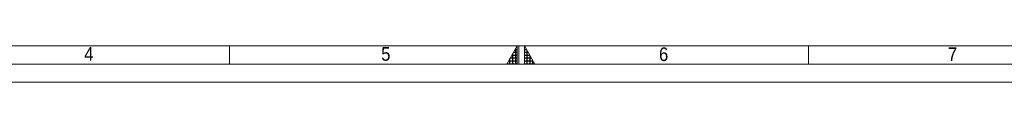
# Model space of a CAD drawing. Header units: millimetres. Extents: x 10 to 831, y 10 to 584.
# Tile 6 of 25: x 282 to 554, y 10 to 20. Entities that reach past the tile are written whole.
import ezdxf

# ---------------------------------------------------------------- set-up
doc = ezdxf.new("R2010")
doc.units = ezdxf.units.MM
doc.linetypes.add('SLD-Solido', pattern=[0])
doc.styles.add('SLDTEXTSTYLE3', font='GOTHIC.TTF', dxfattribs={"width": 0.913})

msp = doc.modelspace()

# ---------------------------------------------------------------- hatches: boundary and pattern name
at = {"linetype": 'Continuous'}
h = msp.add_hatch(dxfattribs=at)
h.set_pattern_fill('NET', scale=0.25, style=0)
h.paths.add_polyline_path([(419.5, 15), (419.5, 20), (416.613, 15)], flags=0)
h = msp.add_hatch(dxfattribs=at)
h.set_pattern_fill('NET', scale=0.25, style=0)
h.paths.add_polyline_path([(421.5, 15), (424.387, 15), (421.5, 20)], flags=0)

# ---------------------------------------------------------------- linework, layer by layer
at = {"color": 7, "linetype": 'SLD-Solido', "lineweight": 15}
msp.add_line((20, 20), (821, 20), dxfattribs=at)
at = {"color": 7, "linetype": 'SLD-Solido', "lineweight": 0}
for p, q in [((340, 15), (340, 20)), ((419.5, 20), (416.613, 15)), ((419.5, 15), (419.5, 20)), ((420, 15), (420, 20)), ((421.5, 15), (421.5, 20)), ((421.5, 20), (424.387, 15)), ((500, 20), (500, 15)), ((15, 15), (826, 15)), ((416.613, 15), (419.5, 15)), ((421.5, 15), (424.387, 15)), ((10, 10), (831, 10))]:
    msp.add_line(p, q, dxfattribs=at)

# ---------------------------------------------------------------- texts
at = {"color": 7, "linetype": 'Continuous', "lineweight": 0, "char_height": 3.762, "attachment_point": 1, "style": 'SLDTEXTSTYLE3'}
for s, insert in [('4', (299.882, 19.69)), ('5', (381.934, 19.654)), ('6', (458.7, 19.579)), ('7', (538.507, 19.579))]:
    msp.add_mtext(s, dxfattribs=dict(at, insert=insert))

doc.saveas('drawing.dxf')
